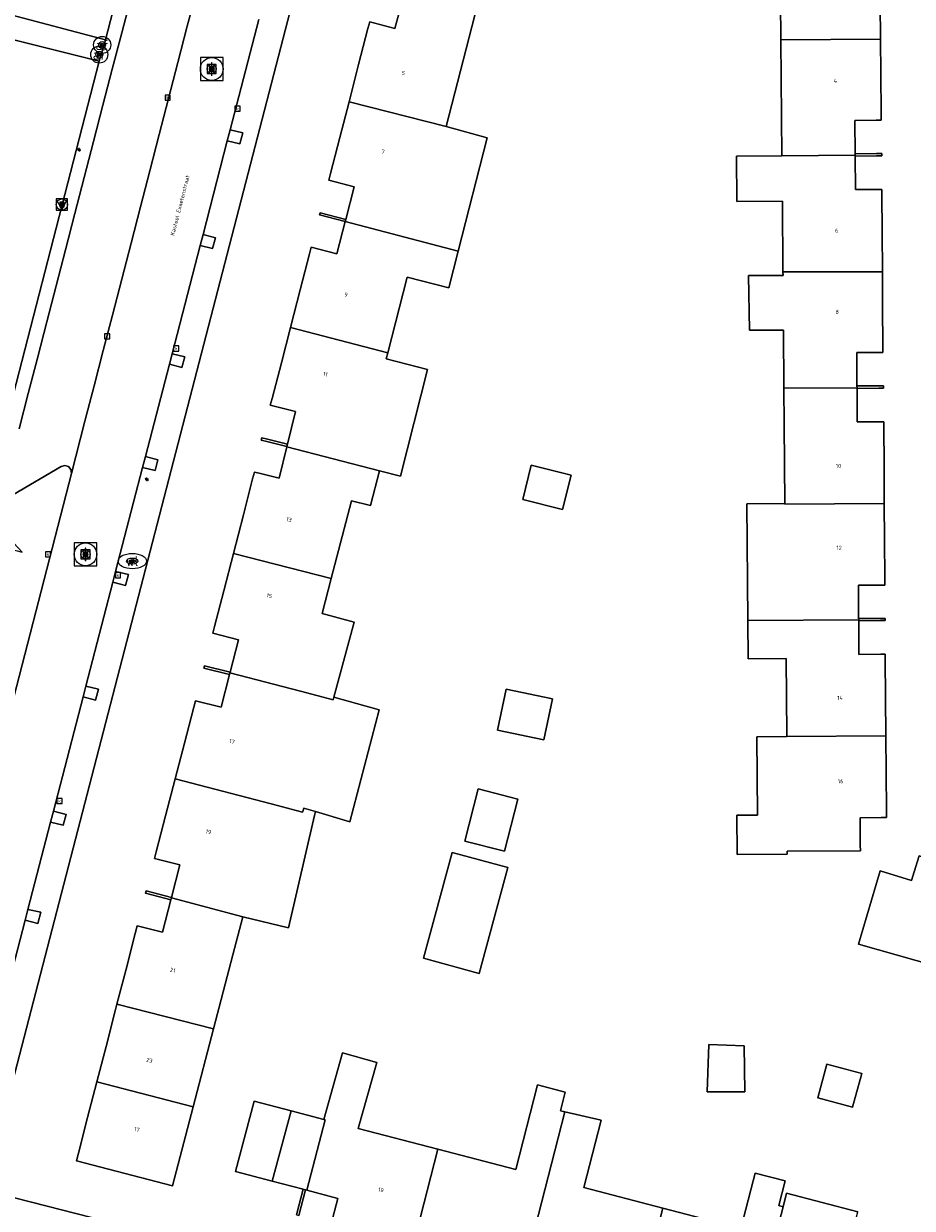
# Model space of a CAD drawing. Header units: metres. Extents: x 197147 to 199131, y 355511 to 356703.
# Tile 131 of 225: x 198491 to 198569, y 355781 to 355885. Entities that reach past the tile are written whole.
import ezdxf
from ezdxf.enums import TextEntityAlignment as Align

# ---------------------------------------------------------------- set-up
doc = ezdxf.new("R2010")
doc.units = ezdxf.units.M
for name, color, linetype, lineweight in [('B-WE-GR-GRAS_KRUIDENRIJK-G', 252, 'Continuous', 18), ('B-WE-KL-ET_LS_OV_LICHTMAST-S', 252, 'Continuous', 25), ('B-WE-KL-WATER_PUT-S', 252, 'Continuous', 25), ('B-WE-KL-WATER_PUT-S @ 0.05', 252, 'Continuous', 25), ('B-WE-KL-WATER_PUT-S @ 0.1', 252, 'Continuous', 25), ('B-WE-KL-WATER_PUT-S @ 0.2', 252, 'Continuous', 25), ('B-WE-KL-WATER_PUT-S @ 0.5 (1)', 252, 'Continuous', 25), ('B-WE-KL-WATER_PUT-S @ 0.5 (2)', 252, 'Continuous', 25), ('B-WE-OG-BEBOUWING_STRAATNAAM-T18', 252, 'Continuous', 18), ('B-WE-OG-TERREIN_ERF-G', 252, 'Continuous', 18), ('B-WE-RI-GWA_KOLK-S', 252, 'Continuous', 25), ('B-WE-RI-GWA_RIOOLPUT-S', 252, 'Continuous', 25), ('B-WE-RI-GWA_RIOOLPUT-S @ 0.05', 252, 'Continuous', 25), ('B-WE-RI-GWA_RIOOLPUT-S @ 0.1', 252, 'Continuous', 25), ('B-WE-RI-GWA_RIOOLPUT-S @ 0.2', 252, 'Continuous', 25), ('B-WE-RI-GWA_RIOOLPUT-S @ 0.5 (1)', 252, 'Continuous', 25), ('B-WE-RI-GWA_RIOOLPUT-S @ 0.5 (2)', 252, 'Continuous', 25), ('B-WE-VH-ONVERHARD-G', 252, 'Continuous', 18), ('B-WE-VH-VERHARDING_ASFALT-G', 252, 'Continuous', 18), ('B-WE-VH-VERHARDING_BETONSTRAATSTEEN-G', 252, 'Continuous', 18), ('B-WE-VH-VERHARDING_TEGEL-G', 252, 'Continuous', 18), ('B-WE-VW-AFSLUITPAAL-S', 253, 'Continuous', 25), ('B-WE-VW-AFSLUITPAAL-S @ 0.05', 253, 'Continuous', 25), ('B-WE-VW-AFSLUITPAAL-S @ 0.1', 253, 'Continuous', 25), ('B-WE-VW-AFSLUITPAAL-S @ 0.2', 253, 'Continuous', 25), ('B-WE-VW-AFSLUITPAAL-S @ 0.5 (1)', 253, 'Continuous', 25), ('B-WE-VW-AFSLUITPAAL-S @ 0.5 (2)', 253, 'Continuous', 25), ('X-XX-AL-ALGEMEEN-G', 7, 'Continuous', 18)]:
    doc.layers.add(name, color=color, linetype=linetype, lineweight=lineweight)
for name, color, linetype in [('B-WE-IE-MEUBILAIR_WEGMEUBILAIR-S', 252, 'Continuous'), ('B-WE-IE-MEUBILAIR_WEGMEUBILAIR-S @ 0.05', 252, 'Continuous'), ('B-WE-IE-MEUBILAIR_WEGMEUBILAIR-S @ 0.1', 252, 'Continuous'), ('B-WE-IE-MEUBILAIR_WEGMEUBILAIR-S @ 0.2', 252, 'Continuous'), ('B-WE-IE-MEUBILAIR_WEGMEUBILAIR-S @ 0.5 (1)', 252, 'Continuous'), ('B-WE-IE-MEUBILAIR_WEGMEUBILAIR-S @ 0.5 (2)', 252, 'Continuous'), ('B-WE-IE-TERREINAFSCHEIDING_KUNSTMATIG_MUUR-G', 252, 'IE-TERREINAFSCHEIDING-KUNSTMATIG-DICHT'), ('B-WE-OG-BEBOUWING-GV', 252, 'Continuous'), ('B-WE-OG-BEBOUWING_HUISNUMMER-T18', 252, 'Continuous')]:
    doc.layers.add(name, color=color, linetype=linetype)
doc.styles.add('NLCS-ISO', font='NLCS-ISO.ttf')
doc.styles.add('NLCS-ISO-ANNOTATIEF-T18', font='NLCS-ISO.ttf', dxfattribs={"height": 1.8})
doc.styles.add('NLCS-ISO-M-T18', font='NLCS-ISO.ttf', dxfattribs={"height": 1.8})
doc.linetypes.add('IE-TERREINAFSCHEIDING-KUNSTMATIG-DICHT', pattern='A,8,-1,[82,NLCS.SHX,S=0.75,R=90,X=0,Y=0],-1', length=10)

# ---------------------------------------------------------------- blocks, each defined once
blk = doc.blocks.new('B-SIE-WEG_LICHTMAST-SO')
at = {"ltscale": 0.1}
for p, q in [((-0.33, 0.19), (-0.67, 0.39)), ((0, 0.39), (0, 0.77)), ((0.33, 0.19), (0.67, 0.39)), ((-0.33, -0.19), (-0.67, -0.39)), ((0, -0.39), (0, -0.77)), ((0.33, -0.19), (0.67, -0.39))]:
    blk.add_line(p, q, dxfattribs=at)
at = {"flags": 128}
for points in [[(-0.35, 0.15), (0.35, 0.15)], [(-0.35, -0.15), (0.35, -0.15)]]:
    blk.add_lwpolyline(points, dxfattribs=at)
at = {"ltscale": 0.1}
blk.add_circle((0, 0), 0.386, dxfattribs=at)
at = {"style": 'NLCS-ISO'}
blk.add_attdef('TYPE', text='', height=0.549, dxfattribs=at).set_placement((0, 0.77), align=Align.BOTTOM_CENTER)
blk = doc.blocks.new('SVW-AFSLUITPAAL-SO')
at = {"lineweight": 18}
blk.add_circle((0, 0), 1.5, dxfattribs=at)
at = {"lineweight": 18, "style": 'NLCS-ISO'}
blk.add_text('af', height=1.8, dxfattribs=at).set_placement((0, 0), align=Align.MIDDLE_CENTER)
blk = doc.blocks.new('*U918')
at = {"layer": 'B-WE-VW-AFSLUITPAAL-S @ 0.05', "xscale": 0.05, "yscale": 0.05, "zscale": 0.05}
blk.add_blockref('SVW-AFSLUITPAAL-SO', (198497.611, 355882.139), dxfattribs=at)
at = {"layer": 'B-WE-VW-AFSLUITPAAL-S @ 0.1', "xscale": 0.1, "yscale": 0.1, "zscale": 0.1}
blk.add_blockref('SVW-AFSLUITPAAL-SO', (198497.611, 355882.139), dxfattribs=at)
at = {"layer": 'B-WE-VW-AFSLUITPAAL-S @ 0.2', "xscale": 0.2, "yscale": 0.2, "zscale": 0.2}
blk.add_blockref('SVW-AFSLUITPAAL-SO', (198497.611, 355882.139), dxfattribs=at)
at = {"layer": 'B-WE-VW-AFSLUITPAAL-S @ 0.5 (1)', "xscale": 0.5, "yscale": 0.5, "zscale": 0.5}
blk.add_blockref('SVW-AFSLUITPAAL-SO', (198497.611, 355882.139), dxfattribs=at)
at = {"layer": 'B-WE-VW-AFSLUITPAAL-S @ 0.5 (2)', "xscale": 0.5, "yscale": 0.5, "zscale": 0.5}
blk.add_blockref('SVW-AFSLUITPAAL-SO', (198497.611, 355882.139), dxfattribs=at)
blk = doc.blocks.new('B-SIE-WEG_VERKEERSBORD_PAAL-SO')
blk.add_lwpolyline([(-1, -1), (1, -1), (1, 1), (-1, 1)], close=True)
at = {"flags": 128}
blk.add_lwpolyline([(-1, 1), (0, -1), (1, 1)], close=True, dxfattribs=at)
for radius in [1, 0.171]:
    blk.add_circle((0, 0), radius)
at = {"style": 'NLCS-ISO'}
blk.add_attdef('bordgegevens', text='', height=1.8, dxfattribs=at).set_placement((2.21, 3.21), align=Align.TOP_LEFT)
blk = doc.blocks.new('*U926')
at = {"layer": 'B-WE-IE-MEUBILAIR_WEGMEUBILAIR-S @ 0.05', "xscale": 0.05, "yscale": 0.05, "zscale": 0.05}
blk.add_blockref('B-SIE-WEG_VERKEERSBORD_PAAL-SO', (198494.326, 355868.951), dxfattribs=at)
at = {"layer": 'B-WE-IE-MEUBILAIR_WEGMEUBILAIR-S @ 0.1', "xscale": 0.1, "yscale": 0.1, "zscale": 0.1}
blk.add_blockref('B-SIE-WEG_VERKEERSBORD_PAAL-SO', (198494.326, 355868.951), dxfattribs=at)
at = {"layer": 'B-WE-IE-MEUBILAIR_WEGMEUBILAIR-S @ 0.2', "xscale": 0.2, "yscale": 0.2, "zscale": 0.2}
blk.add_blockref('B-SIE-WEG_VERKEERSBORD_PAAL-SO', (198494.326, 355868.951), dxfattribs=at)
at = {"layer": 'B-WE-IE-MEUBILAIR_WEGMEUBILAIR-S @ 0.5 (1)', "xscale": 0.5, "yscale": 0.5, "zscale": 0.5}
blk.add_blockref('B-SIE-WEG_VERKEERSBORD_PAAL-SO', (198494.326, 355868.951), dxfattribs=at)
at = {"layer": 'B-WE-IE-MEUBILAIR_WEGMEUBILAIR-S @ 0.5 (2)', "xscale": 0.5, "yscale": 0.5, "zscale": 0.5}
blk.add_blockref('B-SIE-WEG_VERKEERSBORD_PAAL-SO', (198494.326, 355868.951), dxfattribs=at)
blk = doc.blocks.new('*U931')
at = {"layer": 'B-WE-VW-AFSLUITPAAL-S @ 0.05', "xscale": 0.05, "yscale": 0.05, "zscale": 0.05}
blk.add_blockref('SVW-AFSLUITPAAL-SO', (198497.86, 355882.987), dxfattribs=at)
at = {"layer": 'B-WE-VW-AFSLUITPAAL-S @ 0.1', "xscale": 0.1, "yscale": 0.1, "zscale": 0.1}
blk.add_blockref('SVW-AFSLUITPAAL-SO', (198497.86, 355882.987), dxfattribs=at)
at = {"layer": 'B-WE-VW-AFSLUITPAAL-S @ 0.2', "xscale": 0.2, "yscale": 0.2, "zscale": 0.2}
blk.add_blockref('SVW-AFSLUITPAAL-SO', (198497.86, 355882.987), dxfattribs=at)
at = {"layer": 'B-WE-VW-AFSLUITPAAL-S @ 0.5 (1)', "xscale": 0.5, "yscale": 0.5, "zscale": 0.5}
blk.add_blockref('SVW-AFSLUITPAAL-SO', (198497.86, 355882.987), dxfattribs=at)
at = {"layer": 'B-WE-VW-AFSLUITPAAL-S @ 0.5 (2)', "xscale": 0.5, "yscale": 0.5, "zscale": 0.5}
blk.add_blockref('SVW-AFSLUITPAAL-SO', (198497.86, 355882.987), dxfattribs=at)
blk = doc.blocks.new('BGT-KOLK-SO')
at = {"color": 0, "linetype": 'ByBlock', "lineweight": 18}
blk.add_lwpolyline([(-0.045, -0.045), (0.045, -0.045), (0.045, 0.045), (-0.045, 0.045)], close=True, dxfattribs=at)
at = {"color": 0, "linetype": 'ByBlock', "lineweight": 18, "style": 'NLCS-ISO-M-T18'}
blk.add_text('k', height=0.06, dxfattribs=at).set_placement((0, 0), align=Align.MIDDLE_CENTER)
blk = doc.blocks.new('SRI-PUT_INSPECTIE-SO')
at = {"lineweight": -3, "flags": 128}
blk.add_lwpolyline([(-2, -2), (2, -2), (2, 2), (-2, 2)], close=True, dxfattribs=at)
at = {"lineweight": -3, "ltscale": 1.5}
blk.add_circle((0, 0), 2, dxfattribs=at)
at = {"ltscale": 0.1, "style": 'NLCS-ISO'}
blk.add_text('I', height=2.5, dxfattribs=at).set_placement((0, -0.01), align=Align.MIDDLE_CENTER)
blk = doc.blocks.new('*U1060')
at = {"layer": 'B-WE-RI-GWA_RIOOLPUT-S @ 0.05', "xscale": 0.05, "yscale": 0.05, "zscale": 0.05}
blk.add_blockref('SRI-PUT_INSPECTIE-SO', (198496.397, 355838.192), dxfattribs=at)
at = {"layer": 'B-WE-RI-GWA_RIOOLPUT-S @ 0.1', "xscale": 0.1, "yscale": 0.1, "zscale": 0.1}
blk.add_blockref('SRI-PUT_INSPECTIE-SO', (198496.397, 355838.192), dxfattribs=at)
at = {"layer": 'B-WE-RI-GWA_RIOOLPUT-S @ 0.2', "xscale": 0.2, "yscale": 0.2, "zscale": 0.2}
blk.add_blockref('SRI-PUT_INSPECTIE-SO', (198496.397, 355838.192), dxfattribs=at)
at = {"layer": 'B-WE-RI-GWA_RIOOLPUT-S @ 0.5 (1)', "xscale": 0.5, "yscale": 0.5, "zscale": 0.5}
blk.add_blockref('SRI-PUT_INSPECTIE-SO', (198496.397, 355838.192), dxfattribs=at)
at = {"layer": 'B-WE-RI-GWA_RIOOLPUT-S @ 0.5 (2)', "xscale": 0.5, "yscale": 0.5, "zscale": 0.5}
blk.add_blockref('SRI-PUT_INSPECTIE-SO', (198496.397, 355838.192), dxfattribs=at)
blk = doc.blocks.new('*U1161')
at = {"layer": 'B-WE-RI-GWA_RIOOLPUT-S @ 0.05', "xscale": 0.05, "yscale": 0.05, "zscale": 0.05}
blk.add_blockref('SRI-PUT_INSPECTIE-SO', (198507.496, 355880.875), dxfattribs=at)
at = {"layer": 'B-WE-RI-GWA_RIOOLPUT-S @ 0.1', "xscale": 0.1, "yscale": 0.1, "zscale": 0.1}
blk.add_blockref('SRI-PUT_INSPECTIE-SO', (198507.496, 355880.875), dxfattribs=at)
at = {"layer": 'B-WE-RI-GWA_RIOOLPUT-S @ 0.2', "xscale": 0.2, "yscale": 0.2, "zscale": 0.2}
blk.add_blockref('SRI-PUT_INSPECTIE-SO', (198507.496, 355880.875), dxfattribs=at)
at = {"layer": 'B-WE-RI-GWA_RIOOLPUT-S @ 0.5 (1)', "xscale": 0.5, "yscale": 0.5, "zscale": 0.5}
blk.add_blockref('SRI-PUT_INSPECTIE-SO', (198507.496, 355880.875), dxfattribs=at)
at = {"layer": 'B-WE-RI-GWA_RIOOLPUT-S @ 0.5 (2)', "xscale": 0.5, "yscale": 0.5, "zscale": 0.5}
blk.add_blockref('SRI-PUT_INSPECTIE-SO', (198507.496, 355880.875), dxfattribs=at)
blk = doc.blocks.new('SKL-WATERLEIDINGPUT-SO')
at = {"color": 0, "linetype": 'ByBlock', "lineweight": 18}
blk.add_ellipse((0, 0), major_axis=(2.5, 0), ratio=0.54, dxfattribs=at)
at = {"color": 0, "linetype": 'ByBlock', "lineweight": 18, "style": 'NLCS-ISO'}
blk.add_text('wl', height=1.8, dxfattribs=at).set_placement((0, 0), align=Align.MIDDLE_CENTER)
blk = doc.blocks.new('*U1171')
at = {"layer": 'B-WE-KL-WATER_PUT-S @ 0.05', "xscale": 0.05, "yscale": 0.05, "zscale": 0.05}
blk.add_blockref('SKL-WATERLEIDINGPUT-SO', (198500.51, 355837.6), dxfattribs=at)
at = {"layer": 'B-WE-KL-WATER_PUT-S @ 0.1', "xscale": 0.1, "yscale": 0.1, "zscale": 0.1}
blk.add_blockref('SKL-WATERLEIDINGPUT-SO', (198500.51, 355837.6), dxfattribs=at)
at = {"layer": 'B-WE-KL-WATER_PUT-S @ 0.2', "xscale": 0.2, "yscale": 0.2, "zscale": 0.2}
blk.add_blockref('SKL-WATERLEIDINGPUT-SO', (198500.51, 355837.6), dxfattribs=at)
at = {"layer": 'B-WE-KL-WATER_PUT-S @ 0.5 (1)', "xscale": 0.5, "yscale": 0.5, "zscale": 0.5}
blk.add_blockref('SKL-WATERLEIDINGPUT-SO', (198500.51, 355837.6), dxfattribs=at)
at = {"layer": 'B-WE-KL-WATER_PUT-S @ 0.5 (2)', "xscale": 0.5, "yscale": 0.5, "zscale": 0.5}
blk.add_blockref('SKL-WATERLEIDINGPUT-SO', (198500.51, 355837.6), dxfattribs=at)

msp = doc.modelspace()

# ---------------------------------------------------------------- linework, layer by layer
at = {"layer": 'B-WE-GR-GRAS_KRUIDENRIJK-G', "ltscale": 0.2, "flags": 128}
for points in [[(198498.145, 355883.442), (198506.601, 355916.091), (198497.303, 355918.48), (198497.179, 355917.996), (198473.586, 355924.058), (198474.812, 355885.422), (198479.102, 355885.617), (198479.125, 355885.118), (198489.951, 355885.61), (198498.145, 355883.442)], [(198479.279, 355882.555), (198474.881, 355882.345), (198476.041, 355845.458), (198487.526, 355842.525), (198497.612, 355881.555), (198489.629, 355883.55), (198479.527, 355883.068), (198479.249, 355883.054), (198479.279, 355882.555)]]:
    msp.add_lwpolyline(points, close=True, dxfattribs=at)
at = {"layer": 'B-WE-IE-TERREINAFSCHEIDING_KUNSTMATIG_MUUR-G', "ltscale": 0.2, "flags": 128}
for points in [[(198565.961, 355873.229), (198566.411, 355873.232), (198566.41, 355873.441), (198565.959, 355873.437), (198564.07, 355873.421), (198564.071, 355873.282), (198564.072, 355873.213), (198565.961, 355873.229)], [(198519.277, 355867.652), (198517.033, 355868.239), (198516.98, 355868.036), (198519.224, 355867.449), (198519.229, 355867.468), (198519.277, 355867.652)], [(198564.237, 355852.8), (198564.237, 355852.776), (198566.157, 355852.794), (198566.557, 355852.798), (198566.555, 355853.025), (198566.155, 355853.021), (198564.235, 355853.003), (198564.237, 355852.8)], [(198514.159, 355847.885), (198512.405, 355848.319), (198511.907, 355848.443), (198511.857, 355848.239), (198512.356, 355848.116), (198514.109, 355847.682), (198514.159, 355847.885)], [(198566.702, 355832.566), (198566.302, 355832.563), (198564.382, 355832.551), (198564.383, 355832.436), (198564.383, 355832.351), (198566.303, 355832.363), (198566.703, 355832.366), (198566.702, 355832.566)], [(198506.809, 355828.187), (198509.057, 355827.615), (198509.1, 355827.782), (198509.109, 355827.818), (198506.861, 355828.391), (198506.809, 355828.187)], [(198501.718, 355808.598), (198501.666, 355808.394), (198503.913, 355807.817), (198503.953, 355807.973), (198503.965, 355808.021), (198501.718, 355808.598)], [(198515.526, 355782.355), (198514.94, 355780.113), (198515.143, 355780.06), (198515.73, 355782.302), (198515.526, 355782.355)]]:
    msp.add_lwpolyline(points, close=True, dxfattribs=at)
at = {"layer": 'B-WE-OG-BEBOUWING-GV', "ltscale": 0.2, "flags": 128}
for points in [[(198557.553, 355883.438), (198566.308, 355883.491), (198566.285, 355886.614), (198566.26, 355889.884), (198566.255, 355890.553), (198557.492, 355890.517), (198557.494, 355890.277), (198557.553, 355883.438)], [(198524.365, 355887.298), (198524.355, 355887.262), (198523.61, 355884.428), (198521.386, 355885.013), (198521.233, 355884.422), (198520.416, 355881.267), (198519.567, 355877.989), (198528.107, 355875.809), (198530.638, 355885.612), (198530.656, 355885.68), (198524.365, 355887.298)], [(198564.071, 355873.282), (198564.07, 355873.421), (198564.045, 355876.351), (198565.935, 355876.378), (198566.361, 355876.384), (198566.356, 355877.004), (198566.331, 355880.444), (198566.308, 355883.491), (198557.553, 355883.438), (198557.64, 355873.248), (198564.071, 355873.282)], [(198517.936, 355871.693), (198517.783, 355871.102), (198520.026, 355870.516), (198519.277, 355867.652), (198519.229, 355867.468), (198529.172, 355864.855), (198531.71, 355874.825), (198528.107, 355875.809), (198519.567, 355877.989), (198518.753, 355874.848), (198517.936, 355871.693)], [(198565.986, 355870.273), (198564.096, 355870.273), (198564.072, 355873.213), (198564.071, 355873.282), (198557.64, 355873.248), (198553.627, 355873.214), (198553.66, 355869.215), (198557.674, 355869.249), (198557.727, 355863.048), (198566.464, 355863.046), (198566.44, 355866.541), (198566.418, 355869.871), (198566.415, 355870.273), (198565.986, 355870.273)], [(198519.229, 355867.468), (198519.224, 355867.449), (198518.484, 355864.619), (198516.251, 355865.203), (198516.098, 355864.613), (198515.28, 355861.457), (198514.424, 355858.152), (198522.973, 355855.923), (198524.69, 355862.573), (198528.34, 355861.63), (198529.172, 355864.855), (198519.229, 355867.468)], [(198564.237, 355852.8), (198564.235, 355853.003), (198564.208, 355855.933), (198566.128, 355855.948), (198566.512, 355855.951), (198566.508, 355856.571), (198566.485, 355859.931), (198566.464, 355863.046), (198557.727, 355863.048), (198557.73, 355862.724), (198554.703, 355862.708), (198554.777, 355857.901), (198557.771, 355857.92), (198557.815, 355852.829), (198564.237, 355852.8)], [(198522.973, 355855.923), (198514.424, 355858.152), (198513.619, 355855.045), (198512.801, 355851.889), (198512.648, 355851.299), (198513.114, 355851.184), (198514.868, 355850.749), (198514.159, 355847.885), (198514.109, 355847.682), (198514.098, 355847.637), (198522.244, 355845.53), (198524.083, 355845.079), (198526.484, 355854.456), (198522.832, 355855.375), (198522.973, 355855.923)], [(198564.237, 355852.776), (198564.237, 355852.8), (198557.815, 355852.829), (198557.842, 355849.626), (198557.902, 355842.671), (198557.903, 355842.612), (198566.634, 355842.671), (198566.611, 355846.046), (198566.588, 355849.396), (198566.585, 355849.846), (198566.185, 355849.846), (198564.265, 355849.846), (198564.237, 355852.776)], [(198522.244, 355845.53), (198514.098, 355847.637), (198513.417, 355844.887), (198511.654, 355845.323), (198511.244, 355845.425), (198511.091, 355844.834), (198510.276, 355841.678), (198509.397, 355838.275), (198517.999, 355836.067), (198519.785, 355842.907), (198521.455, 355842.476), (198522.244, 355845.53)], [(198538.327, 355842.137), (198539.096, 355845.142), (198535.597, 355846.038), (198534.853, 355843.027), (198538.327, 355842.137)], [(198554.635, 355832.37), (198564.383, 355832.436), (198564.382, 355832.551), (198564.362, 355835.481), (198566.282, 355835.493), (198566.682, 355835.496), (198566.678, 355836.116), (198566.655, 355839.456), (198566.634, 355842.671), (198557.903, 355842.612), (198557.902, 355842.671), (198554.546, 355842.642), (198554.635, 355832.37)], [(198509.1, 355827.782), (198515.292, 355826.175), (198518.175, 355825.407), (198518.233, 355825.62), (198520.03, 355832.236), (198517.198, 355832.999), (198517.999, 355836.067), (198509.397, 355838.275), (198508.55, 355834.997), (198507.735, 355831.841), (198507.582, 355831.25), (198509.837, 355830.677), (198509.109, 355827.818), (198509.1, 355827.782)], [(198564.383, 355832.351), (198564.383, 355832.436), (198554.635, 355832.37), (198554.664, 355829.002), (198558.019, 355829.031), (198558.076, 355822.324), (198558.077, 355822.168), (198566.772, 355822.227), (198566.749, 355825.617), (198566.726, 355828.966), (198566.723, 355829.406), (198566.323, 355829.403), (198564.403, 355829.391), (198564.383, 355832.351)], [(198509.1, 355827.782), (198509.057, 355827.615), (198508.328, 355824.748), (198506.073, 355825.321), (198505.922, 355824.74), (198505.105, 355821.595), (198504.288, 355818.45), (198512.733, 355816.266), (198515.491, 355815.53), (198515.525, 355815.655), (198515.594, 355815.879), (198516.629, 355815.583), (198519.63, 355814.658), (198522.209, 355824.51), (198518.233, 355825.62), (198518.175, 355825.407), (198515.292, 355826.175), (198509.1, 355827.782)], [(198532.624, 355822.745), (198536.71, 355821.889), (198537.465, 355825.495), (198533.38, 355826.351), (198532.624, 355822.745)], [(198558.077, 355822.168), (198555.44, 355822.15), (198555.487, 355815.26), (198553.671, 355815.247), (198553.694, 355811.799), (198558.102, 355811.829), (198558.101, 355812.078), (198564.53, 355812.121), (198564.527, 355812.625), (198564.511, 355815.031), (198566.351, 355815.044), (198566.821, 355815.047), (198566.817, 355815.667), (198566.794, 355819.017), (198566.772, 355822.227), (198558.077, 355822.168)], [(198503.965, 355808.021), (198503.953, 355807.973), (198510.236, 355806.33), (198514.235, 355805.356), (198516.533, 355815.225), (198516.629, 355815.583), (198515.594, 355815.879), (198515.525, 355815.655), (198515.491, 355815.53), (198512.733, 355816.266), (198504.288, 355818.45), (198503.44, 355815.187), (198502.622, 355812.041), (198502.469, 355811.451), (198504.699, 355810.878), (198503.965, 355808.021)], [(198530.939, 355817.558), (198529.765, 355812.978), (198533.232, 355812.09), (198534.406, 355816.67), (198530.939, 355817.558)], [(198528.625, 355811.983), (198526.11, 355802.672), (198531.004, 355801.341), (198533.519, 355810.652), (198528.625, 355811.983)], [(198574.514, 355801.046), (198577.014, 355809.463), (198573.42, 355810.552), (198570.274, 355811.506), (198569.69, 355811.683), (198569.522, 355811.119), (198569.042, 355809.501), (198566.281, 355810.355), (198564.367, 355803.905), (198574.514, 355801.046)], [(198499.165, 355798.639), (198507.658, 355796.456), (198509.361, 355802.98), (198510.236, 355806.33), (198503.953, 355807.973), (198503.913, 355807.817), (198503.177, 355804.954), (198500.947, 355805.526), (198500.774, 355804.858), (198499.962, 355801.721), (198499.165, 355798.639)], [(198497.399, 355791.816), (198505.868, 355789.597), (198507.658, 355796.456), (198499.165, 355798.639), (198499.016, 355798.062), (198498.204, 355794.925), (198497.399, 355791.816)], [(198551.063, 355790.928), (198554.367, 355790.928), (198554.301, 355794.958), (198551.196, 355795.091), (198551.063, 355790.928)], [(198518.006, 355779.31), (198518.567, 355779.163), (198521.808, 355778.314), (198525.219, 355777.421), (198527.371, 355785.883), (198520.387, 355787.712), (198522.02, 355793.513), (198519.004, 355794.362), (198517.354, 355788.507), (198517.475, 355788.475), (198515.867, 355782.266), (198518.593, 355781.552), (198518.006, 355779.31)], [(198560.791, 355790.389), (198563.848, 355789.566), (198564.65, 355792.546), (198561.594, 355793.369), (198560.791, 355790.389)], [(198505.868, 355789.597), (198497.399, 355791.816), (198496.583, 355788.662), (198495.771, 355785.525), (198495.598, 355784.857), (198504.059, 355782.669), (198505.868, 355789.597)], [(198527.371, 355785.883), (198525.219, 355777.421), (198528.107, 355776.665), (198531.348, 355775.816), (198531.899, 355775.672), (198532.47, 355777.85), (198535.333, 355777.1), (198535.436, 355777.073), (198536.479, 355781.171), (198538.547, 355789.17), (198538.163, 355789.259), (198538.583, 355790.905), (198536.129, 355791.53), (198534.231, 355784.087), (198527.371, 355785.883)], [(198512.814, 355783.065), (198514.478, 355789.26), (198511.214, 355790.115), (198509.589, 355783.91), (198512.814, 355783.065)], [(198514.478, 355789.26), (198512.814, 355783.065), (198515.526, 355782.355), (198515.73, 355782.302), (198515.867, 355782.266), (198517.475, 355788.475), (198517.354, 355788.507), (198514.478, 355789.26)], [(198538.427, 355773.962), (198541.668, 355773.113), (198544.984, 355772.245), (198547.174, 355780.697), (198540.229, 355782.516), (198541.737, 355788.424), (198538.547, 355789.17), (198536.479, 355781.171), (198535.436, 355777.073), (198535.554, 355777.042), (198538.417, 355776.292), (198537.847, 355774.114), (198538.427, 355773.962)], [(198547.174, 355780.697), (198544.984, 355772.245), (198547.948, 355771.468), (198551.189, 355770.619), (198551.74, 355770.475), (198552.327, 355772.717), (198555.19, 355771.968), (198555.281, 355771.944), (198556.876, 355778.157), (198557.05, 355778.111), (198557.73, 355780.827), (198557.369, 355780.918), (198557.93, 355783.093), (198555.284, 355783.776), (198555.108, 355783.09), (198554.036, 355778.9), (198547.174, 355780.697)], [(198557.05, 355778.111), (198556.876, 355778.157), (198555.281, 355771.944), (198555.394, 355771.914), (198558.217, 355771.174), (198557.633, 355768.944), (198558.184, 355768.8), (198561.425, 355767.95), (198564.789, 355767.069), (198566.936, 355775.521), (198563.278, 355776.479), (198564.299, 355780.374), (198558.041, 355782.013), (198557.73, 355780.827), (198557.05, 355778.111)]]:
    msp.add_lwpolyline(points, close=True, dxfattribs=at)
at = {"layer": 'B-WE-OG-TERREIN_ERF-G', "ltscale": 0.2, "flags": 128}
for points in [[(198533.601, 355914.957), (198532.049, 355915.362), (198525.908, 355916.964), (198525.293, 355917.053), (198524.636, 355917.025), (198523.971, 355916.863), (198523.339, 355916.566), (198522.78, 355916.147), (198522.326, 355915.635), (198521.993, 355915.068), (198521.783, 355914.483), (198487.496, 355782.276), (198574.157, 355760.137), (198578.928, 355776.77), (198589.329, 355813.026), (198585.38, 355814.269), (198571.775, 355818.022), (198571.131, 355899.543), (198571.086, 355905.181), (198564.775, 355906.827), (198559.835, 355908.115), (198533.943, 355914.868), (198533.601, 355914.957)], [(198539.096, 355845.142), (198538.327, 355842.137), (198534.853, 355843.027), (198535.597, 355846.038), (198539.096, 355845.142)], [(198536.71, 355821.889), (198532.624, 355822.745), (198533.38, 355826.351), (198537.465, 355825.495), (198536.71, 355821.889)], [(198529.765, 355812.978), (198530.939, 355817.558), (198534.406, 355816.67), (198533.232, 355812.09), (198529.765, 355812.978)], [(198528.625, 355811.983), (198533.519, 355810.652), (198531.004, 355801.341), (198526.11, 355802.672), (198528.625, 355811.983)], [(198580.871, 355799.141), (198576.089, 355800.602), (198574.514, 355801.046), (198564.367, 355803.905), (198566.281, 355810.355), (198569.042, 355809.501), (198569.522, 355811.119), (198569.69, 355811.683), (198570.274, 355811.506), (198573.42, 355810.552), (198577.014, 355809.463), (198579.64, 355808.667), (198582.904, 355807.678), (198583.43, 355807.518), (198580.871, 355799.141)], [(198551.063, 355790.928), (198551.196, 355795.091), (198554.301, 355794.958), (198554.367, 355790.928), (198551.063, 355790.928)], [(198563.848, 355789.566), (198560.791, 355790.389), (198561.594, 355793.369), (198564.65, 355792.546), (198563.848, 355789.566)]]:
    msp.add_lwpolyline(points, close=True, dxfattribs=at)
for points in [[(198566.285, 355886.614), (198566.308, 355883.491), (198566.331, 355880.444), (198566.356, 355877.004), (198566.361, 355876.384), (198565.935, 355876.378), (198564.045, 355876.351), (198564.07, 355873.421), (198565.959, 355873.437), (198566.41, 355873.441), (198566.411, 355873.232), (198565.961, 355873.229), (198564.072, 355873.213), (198564.096, 355870.273), (198565.986, 355870.273), (198566.415, 355870.273), (198566.418, 355869.871), (198566.44, 355866.541), (198566.464, 355863.046), (198566.485, 355859.931), (198566.508, 355856.571), (198566.512, 355855.951), (198566.128, 355855.948), (198564.208, 355855.933), (198564.235, 355853.003), (198566.155, 355853.021), (198566.555, 355853.025), (198566.557, 355852.798), (198566.157, 355852.794), (198564.237, 355852.776), (198564.265, 355849.846), (198566.185, 355849.846), (198566.585, 355849.846), (198566.588, 355849.396), (198566.611, 355846.046), (198566.634, 355842.671), (198566.655, 355839.456), (198566.678, 355836.116), (198566.682, 355835.496), (198566.282, 355835.493), (198564.362, 355835.481), (198564.382, 355832.551), (198566.302, 355832.563), (198566.702, 355832.566), (198566.703, 355832.366), (198566.303, 355832.363), (198564.383, 355832.351), (198564.403, 355829.391), (198566.323, 355829.403), (198566.723, 355829.406), (198566.726, 355828.966), (198566.749, 355825.617), (198566.772, 355822.227), (198566.794, 355819.017), (198566.817, 355815.667), (198566.821, 355815.047), (198566.351, 355815.044), (198564.511, 355815.031), (198564.527, 355812.625), (198564.53, 355812.121), (198558.101, 355812.078), (198558.102, 355811.829), (198553.694, 355811.799), (198553.671, 355815.247), (198555.487, 355815.26), (198555.44, 355822.15), (198558.077, 355822.168), (198558.076, 355822.324), (198558.019, 355829.031), (198554.664, 355829.002), (198554.635, 355832.37), (198554.546, 355842.642), (198557.902, 355842.671), (198557.842, 355849.626), (198557.815, 355852.829), (198557.771, 355857.92), (198557.771, 355857.92), (198554.777, 355857.901), (198554.703, 355862.708), (198557.73, 355862.724), (198557.727, 355863.048), (198557.674, 355869.249), (198553.66, 355869.215), (198553.627, 355873.214), (198557.64, 355873.248), (198557.553, 355883.438), (198557.494, 355890.277)], [(198530.638, 355885.612), (198528.107, 355875.809), (198531.71, 355874.825), (198529.172, 355864.855), (198528.34, 355861.63), (198524.69, 355862.573), (198522.973, 355855.923), (198522.832, 355855.375), (198526.484, 355854.456), (198524.083, 355845.079), (198522.244, 355845.53), (198521.455, 355842.476), (198519.785, 355842.907), (198517.999, 355836.067), (198517.198, 355832.999), (198520.03, 355832.236), (198518.233, 355825.62), (198522.209, 355824.51), (198519.63, 355814.658), (198516.629, 355815.583), (198516.533, 355815.225), (198514.235, 355805.356), (198510.236, 355806.33), (198509.361, 355802.98), (198507.658, 355796.456), (198505.868, 355789.597), (198504.059, 355782.669), (198495.598, 355784.857), (198495.771, 355785.525), (198496.583, 355788.662), (198497.399, 355791.816), (198498.204, 355794.925), (198499.016, 355798.062), (198499.165, 355798.639), (198499.962, 355801.721), (198500.774, 355804.858), (198500.947, 355805.526), (198503.177, 355804.954), (198503.913, 355807.817), (198501.666, 355808.394), (198501.718, 355808.598), (198503.965, 355808.021), (198504.699, 355810.878), (198502.469, 355811.451), (198502.622, 355812.041), (198503.44, 355815.187), (198504.288, 355818.45), (198505.105, 355821.595), (198505.922, 355824.74), (198506.073, 355825.321), (198508.328, 355824.748), (198509.057, 355827.615), (198506.809, 355828.187), (198506.861, 355828.391), (198509.109, 355827.818), (198509.837, 355830.677), (198507.582, 355831.25), (198507.735, 355831.841), (198508.55, 355834.997), (198509.397, 355838.275), (198510.276, 355841.678), (198511.091, 355844.834), (198511.244, 355845.425), (198511.654, 355845.323), (198513.417, 355844.887), (198514.098, 355847.637), (198514.109, 355847.682), (198512.356, 355848.116), (198511.857, 355848.239), (198511.907, 355848.443), (198512.405, 355848.319), (198514.159, 355847.885), (198514.868, 355850.749), (198513.114, 355851.184), (198512.648, 355851.299), (198512.801, 355851.889), (198513.619, 355855.045), (198514.424, 355858.152), (198515.28, 355861.457), (198516.098, 355864.613), (198516.251, 355865.203), (198518.484, 355864.619), (198519.224, 355867.449), (198516.98, 355868.036), (198517.033, 355868.239), (198519.277, 355867.652), (198520.026, 355870.516), (198517.783, 355871.102), (198517.783, 355871.102), (198517.936, 355871.693), (198518.753, 355874.848), (198519.567, 355877.989), (198520.416, 355881.267), (198521.233, 355884.422), (198521.386, 355885.013), (198523.61, 355884.428), (198524.355, 355887.262)], [(198514.94, 355780.113), (198515.526, 355782.355), (198512.814, 355783.065), (198509.589, 355783.91), (198511.214, 355790.115), (198514.478, 355789.26), (198517.354, 355788.507), (198519.004, 355794.362), (198522.02, 355793.513), (198520.387, 355787.712), (198527.371, 355785.883), (198534.231, 355784.087), (198536.129, 355791.53), (198538.583, 355790.905), (198538.163, 355789.259), (198538.547, 355789.17), (198541.737, 355788.424), (198540.229, 355782.516), (198547.174, 355780.697), (198554.036, 355778.9), (198555.108, 355783.09), (198555.284, 355783.776), (198557.93, 355783.093), (198557.369, 355780.918), (198557.73, 355780.827), (198558.041, 355782.013), (198564.299, 355780.374)], [(198518.006, 355779.31), (198518.593, 355781.552), (198515.867, 355782.266), (198515.73, 355782.302), (198515.143, 355780.06)]]:
    msp.add_lwpolyline(points, dxfattribs=at)
at = {"layer": 'B-WE-VH-ONVERHARD-G', "ltscale": 0.2, "flags": 128}
for points in [[(198509.121, 355875.534), (198508.866, 355874.553), (198509.975, 355874.292), (198510.241, 355875.256), (198509.121, 355875.534)], [(198506.73, 355866.316), (198506.48, 355865.352), (198507.57, 355865.078), (198507.834, 355866.038), (198506.73, 355866.316)], [(198503.771, 355854.909), (198504.875, 355854.618), (198505.121, 355855.565), (198504.011, 355855.835), (198503.771, 355854.909)], [(198501.666, 355846.796), (198501.417, 355845.835), (198502.513, 355845.574), (198502.76, 355846.516), (198501.666, 355846.796)], [(198498.798, 355835.739), (198499.92, 355835.454), (198500.173, 355836.407), (198499.042, 355836.682), (198498.798, 355835.739)], [(198496.431, 355826.615), (198496.185, 355825.668), (198497.277, 355825.382), (198497.528, 355826.33), (198496.431, 355826.615)], [(198493.327, 355814.649), (198494.432, 355814.382), (198494.684, 355815.329), (198493.573, 355815.599), (198493.327, 355814.649)], [(198491.087, 355806.017), (198492.208, 355805.73), (198492.47, 355806.729), (198491.332, 355806.96), (198491.087, 355806.017)]]:
    msp.add_lwpolyline(points, close=True, dxfattribs=at)
at = {"layer": 'B-WE-VH-VERHARDING_ASFALT-G', "ltscale": 0.2, "flags": 128}
for points in [[(198506.173, 355887.81), (198505.35, 355884.634), (198504.527, 355881.457), (198503.704, 355878.28), (198502.881, 355875.103), (198502.058, 355871.926), (198501.235, 355868.749), (198500.412, 355865.572), (198499.589, 355862.396), (198498.766, 355859.219), (198497.96, 355856.109), (198497.155, 355853), (198496.349, 355849.891), (198495.164, 355845.317), (198479.924, 355786.301)], [(198489.293, 355799.101), (198491.087, 355806.017), (198491.332, 355806.96), (198493.327, 355814.649), (198493.573, 355815.599), (198496.185, 355825.668), (198496.431, 355826.615), (198498.798, 355835.739), (198499.042, 355836.682), (198501.417, 355845.835), (198501.666, 355846.796), (198503.771, 355854.909), (198504.011, 355855.835), (198506.48, 355865.352), (198506.48, 355865.352), (198506.73, 355866.316), (198508.866, 355874.553), (198509.121, 355875.534), (198511.635, 355885.224)]]:
    msp.add_lwpolyline(points, dxfattribs=at)
at = {"layer": 'B-WE-VH-VERHARDING_BETONSTRAATSTEEN-G', "ltscale": 0.2, "flags": 128}
for points in [[(198490.065, 355843.466), (198494.257, 355845.926), (198494.582, 355846.008), (198494.901, 355845.905), (198495.117, 355845.649), (198495.164, 355845.317), (198496.349, 355849.891), (198497.155, 355853), (198497.96, 355856.109), (198498.766, 355859.219), (198499.589, 355862.396), (198500.412, 355865.572), (198501.235, 355868.749), (198502.058, 355871.926), (198502.881, 355875.103), (198503.704, 355878.28), (198504.527, 355881.457), (198505.35, 355884.634), (198506.173, 355887.81)], [(198500.4, 355887.218), (198499.578, 355884.042), (198498.755, 355880.865), (198497.932, 355877.688), (198497.109, 355874.512), (198496.287, 355871.335), (198495.464, 355868.158), (198494.641, 355864.982), (198493.819, 355861.805), (198492.996, 355858.628), (198492.173, 355855.452), (198491.368, 355852.343), (198490.563, 355849.234)]]:
    msp.add_lwpolyline(points, dxfattribs=at)
at = {"layer": 'B-WE-VH-VERHARDING_TEGEL-G', "ltscale": 0.2, "flags": 128}
msp.add_lwpolyline([(198497.612, 355881.555), (198498.145, 355883.442), (198489.951, 355885.61), (198479.125, 355885.118), (198474.328, 355884.9), (198473.065, 355924.708), (198470.307, 355931.317), (198473.095, 355843.009), (198490.837, 355838.371), (198487.401, 355842.041), (198475.553, 355845.067), (198474.366, 355882.821), (198479.249, 355883.054), (198479.527, 355883.068), (198489.629, 355883.55), (198497.612, 355881.555)], close=True, dxfattribs=at)
for points in [[(198506.601, 355916.091), (198498.145, 355883.442), (198497.612, 355881.555), (198487.526, 355842.525)], [(198487.496, 355782.276), (198521.783, 355914.483)], [(198490.563, 355849.234), (198491.368, 355852.343), (198492.173, 355855.452), (198492.996, 355858.628), (198493.819, 355861.805), (198494.641, 355864.982), (198495.464, 355868.158), (198496.287, 355871.335), (198497.109, 355874.512), (198497.932, 355877.688), (198498.755, 355880.865), (198499.578, 355884.042), (198500.4, 355887.218)], [(198511.635, 355885.224), (198509.121, 355875.534), (198510.241, 355875.256), (198509.975, 355874.292), (198508.866, 355874.553), (198506.73, 355866.316), (198507.834, 355866.038), (198507.57, 355865.078), (198506.48, 355865.352), (198504.011, 355855.835), (198505.121, 355855.565), (198504.875, 355854.618), (198503.771, 355854.909), (198501.666, 355846.796), (198502.76, 355846.516), (198502.513, 355845.574), (198501.417, 355845.835), (198499.042, 355836.682), (198500.173, 355836.407), (198499.92, 355835.454), (198498.798, 355835.739), (198496.431, 355826.615), (198497.528, 355826.33), (198497.277, 355825.382), (198496.185, 355825.668), (198493.573, 355815.599), (198493.573, 355815.599), (198494.684, 355815.329), (198494.432, 355814.382), (198493.327, 355814.649), (198491.332, 355806.96), (198492.47, 355806.729), (198492.208, 355805.73), (198491.087, 355806.017), (198489.293, 355799.101)], [(198479.924, 355786.301), (198495.164, 355845.317), (198495.117, 355845.649), (198494.901, 355845.905), (198494.582, 355846.008), (198494.257, 355845.926), (198490.065, 355843.466)], [(198574.157, 355760.137), (198487.496, 355782.276), (198485.103, 355780.968), (198485.424, 355779.941)]]:
    msp.add_lwpolyline(points, dxfattribs=at)
at = {"layer": 'X-XX-AL-ALGEMEEN-G', "ltscale": 0.2, "flags": 128}
for points in [[(198508.866, 355874.553), (198509.975, 355874.292), (198510.241, 355875.256), (198509.121, 355875.534), (198508.866, 355874.553)], [(198506.48, 355865.352), (198507.57, 355865.078), (198507.834, 355866.038), (198506.73, 355866.316), (198506.48, 355865.352)], [(198503.771, 355854.909), (198504.875, 355854.618), (198505.121, 355855.565), (198504.011, 355855.835), (198503.771, 355854.909)], [(198501.417, 355845.835), (198502.513, 355845.574), (198502.76, 355846.516), (198501.666, 355846.796), (198501.417, 355845.835)], [(198498.798, 355835.739), (198499.92, 355835.454), (198500.173, 355836.407), (198499.042, 355836.682), (198498.798, 355835.739)], [(198496.185, 355825.668), (198497.277, 355825.382), (198497.528, 355826.33), (198496.431, 355826.615), (198496.185, 355825.668)], [(198493.573, 355815.599), (198493.327, 355814.649), (198494.432, 355814.382), (198494.684, 355815.329), (198493.573, 355815.599)], [(198491.332, 355806.96), (198491.087, 355806.017), (198492.208, 355805.73), (198492.47, 355806.729), (198491.332, 355806.96)]]:
    msp.add_lwpolyline(points, close=True, dxfattribs=at)

# ---------------------------------------------------------------- block references
at = {"layer": 'B-WE-IE-MEUBILAIR_WEGMEUBILAIR-S'}
msp.add_blockref('*U926', (0, 0), dxfattribs=at)
at = {"layer": 'B-WE-KL-ET_LS_OV_LICHTMAST-S', "xscale": 0.2, "yscale": 0.2, "zscale": 0.2}
for p in [(198495.834, 355873.773), (198501.79, 355844.79)]:
    msp.add_blockref('B-SIE-WEG_LICHTMAST-SO', p, dxfattribs=at)
at = {"layer": 'B-WE-KL-WATER_PUT-S'}
msp.add_blockref('*U1171', (0, 0), dxfattribs=at)
at = {"layer": 'B-WE-RI-GWA_KOLK-S', "xscale": 5, "yscale": 5, "zscale": 5}
for p in [(198503.629, 355878.362), (198509.764, 355877.381), (198498.299, 355857.363), (198504.369, 355856.296), (198493.093, 355838.195), (198499.25, 355836.359), (198494.11, 355816.501)]:
    msp.add_blockref('BGT-KOLK-SO', p, dxfattribs=at)
at = {"layer": 'B-WE-RI-GWA_RIOOLPUT-S'}
for name in ['*U1161', '*U1060']:
    msp.add_blockref(name, (0, 0), dxfattribs=at)
at = {"layer": 'B-WE-VW-AFSLUITPAAL-S'}
for name in ['*U931', '*U918']:
    msp.add_blockref(name, (0, 0), dxfattribs=at)

# ---------------------------------------------------------------- texts
at = {"layer": 'B-WE-OG-BEBOUWING_HUISNUMMER-T18', "style": 'NLCS-ISO-ANNOTATIEF-T18'}
for s, rotation, p in [('5', 345.5, (198524.354, 355880.516)), ('5', 345.5, (198524.354, 355880.516)), ('4', 0.4, (198562.335, 355879.832)), ('4', 0.4, (198562.335, 355879.832)), ('7', 345.5, (198522.563, 355873.604)), ('7', 345.5, (198522.563, 355873.604)), ('6', 0.4, (198562.439, 355866.661)), ('6', 0.4, (198562.439, 355866.661)), ('9', 345.5, (198519.301, 355861.029)), ('9', 345.5, (198519.301, 355861.029)), ('8', 0.4, (198562.488, 355859.515)), ('8', 0.4, (198562.488, 355859.515)), ('11', 345.5, (198517.492, 355854.044)), ('11', 345.5, (198517.492, 355854.044)), ('10', 0.4, (198562.611, 355845.969)), ('10', 0.4, (198562.611, 355845.969)), ('13', 345.5, (198514.296, 355841.249)), ('13', 345.5, (198514.296, 355841.249)), ('12', 0.4, (198562.66, 355838.772)), ('12', 0.4, (198562.66, 355838.772)), ('15', 345.5, (198512.565, 355834.548)), ('15', 345.5, (198512.565, 355834.548)), ('14', 0.4, (198562.749, 355825.573)), ('14', 0.4, (198562.749, 355825.573)), ('17', 345.4, (198509.274, 355821.733)), ('17', 345.4, (198509.274, 355821.733)), ('16', 0.4, (198562.799, 355818.242)), ('16', 0.4, (198562.799, 355818.242)), ('19', 345.4, (198507.21, 355813.793)), ('19', 345.4, (198507.21, 355813.793)), ('21', 345.5, (198504.071, 355801.632)), ('21', 345.5, (198504.071, 355801.632)), ('23', 345.5, (198502.018, 355793.698)), ('23', 345.5, (198502.018, 355793.698)), ('17', 345.5, (198500.914, 355787.614)), ('17', 345.5, (198500.914, 355787.614)), ('19', 345.3, (198522.373, 355782.301)), ('19', 345.3, (198522.373, 355782.301))]:
    msp.add_text(s, height=0.36, rotation=rotation, dxfattribs=at).set_placement(p, align=Align.MIDDLE_CENTER)
at = {"layer": 'B-WE-OG-BEBOUWING_STRAATNAAM-T18', "style": 'NLCS-ISO-ANNOTATIEF-T18'}
msp.add_text('Kasteel Exaetenstraat', height=0.36, rotation=75.5, dxfattribs=at).set_placement((198504.705, 355868.878), align=Align.MIDDLE_CENTER)

doc.saveas('drawing.dxf')
